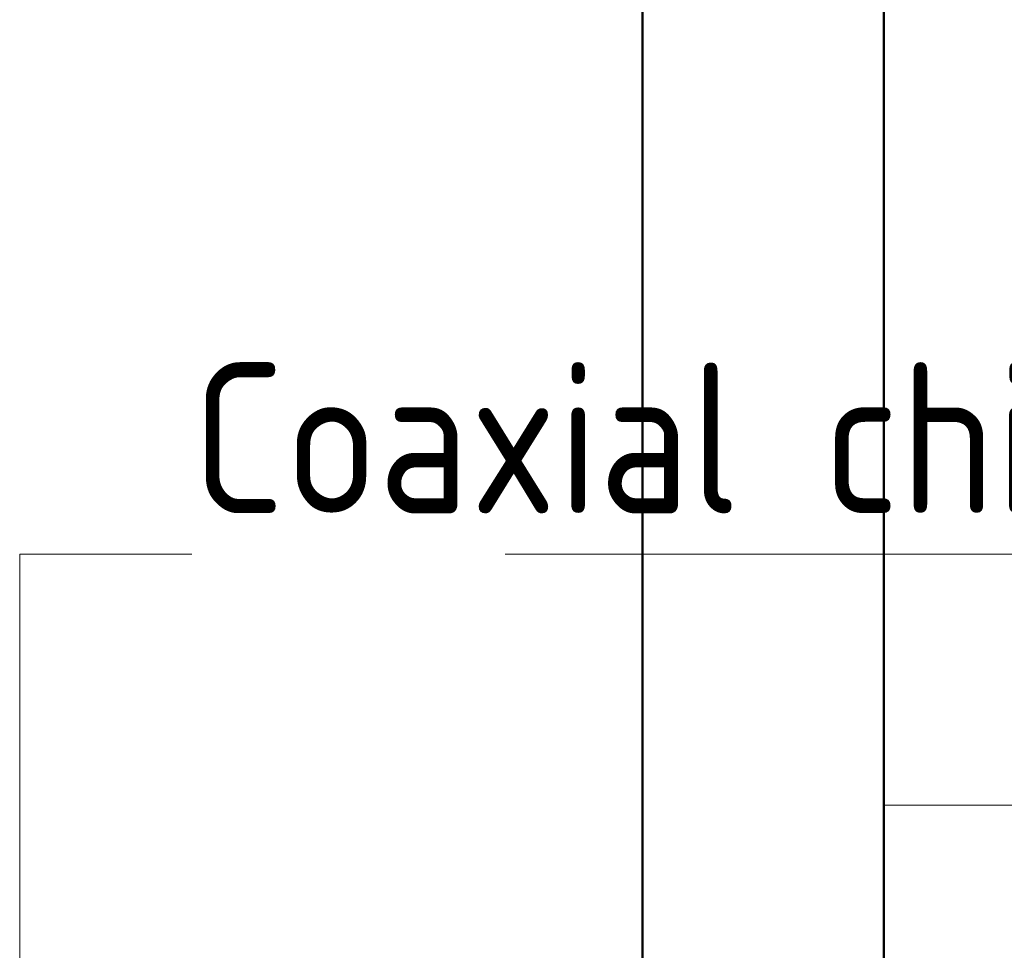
# Model space of a CAD drawing. Header units: millimetres. Extents: x 19410 to 41495, y 2709 to 43021.
# Tile 10 of 61: x 20394 to 21210, y 36255 to 37027. Entities that reach past the tile are written whole.
import ezdxf

# ---------------------------------------------------------------- set-up
doc = ezdxf.new("R2010")
doc.units = ezdxf.units.MM
for name, color, linetype, lineweight in [('A-WALL-____-MCUT', 113, 'Continuous', 50), ('A-WALL-____-OTLN', 113, 'Continuous', 20), ('I-FURN-____-OTLN', 30, 'Continuous', 20), ('M-EQPM-___-IDEN', 50, 'Continuous', 20)]:
    doc.layers.add(name, color=color, linetype=linetype, lineweight=lineweight)
doc.styles.add('GOST Common', font='GOST_Common.ttf', dxfattribs={"width": 0.9, "height": 125})

# ---------------------------------------------------------------- blocks, each defined once
blk = doc.blocks.new('Прямая форма - 83 new-610258-В_Этаж 02_Вентиляция')
at = {"layer": 'A-WALL-____-MCUT', "color": 53}
for p, q in [((1900, 0), (300, 0)), ((300, -200), (1900, -200))]:
    blk.add_line(p, q, dxfattribs=at)
blk = doc.blocks.new('Прямая форма - SW - 008-610259-В_Этаж 02_Вентиляция')
blk.add_blockref('Прямая форма - 83 new-610258-В_Этаж 02_Вентиляция', (0, 0))
blk = doc.blocks.new('Прямая форма - 83 new-610895-В_Этаж 02_Вентиляция')
at = {"layer": 'I-FURN-____-OTLN', "color": 253}
blk.add_line((600, -137.29), (600, 0), dxfattribs=at)
blk = doc.blocks.new('Прямая форма - FU - 053-610896-В_Этаж 02_Вентиляция')
blk.add_blockref('Прямая форма - 83 new-610895-В_Этаж 02_Вентиляция', (0, 0))
blk = doc.blocks.new('83 new_ifc_RVT-1-В_Этаж 02_Вентиляция')
at = {"layer": 'A-WALL-____-OTLN', "color": 253, "lineweight": 20, "rotation": 90}
blk.add_blockref('Прямая форма - SW - 008-610259-В_Этаж 02_Вентиляция', (20910.28, 35475.83), dxfattribs=at)
at = {"layer": 'I-FURN-____-OTLN', "color": 253, "lineweight": 20, "rotation": 90}
blk.add_blockref('Прямая форма - FU - 053-610896-В_Этаж 02_Вентиляция', (21110.28, 35775.83), dxfattribs=at)
blk = doc.blocks.new('ADSK_M_Оборудование - ADSK_Наименование_25-431939-В_Этаж 02_Вентиляция')
at = {"layer": 'M-EQPM-___-IDEN'}
blk.add_line((-12.5, 0), (12.5, 0), dxfattribs=at)

msp = doc.modelspace()

# ---------------------------------------------------------------- linework, layer by layer
at = {"layer": 'M-EQPM-___-IDEN'}
for p, q in [((20393.63, 36583.83), (20536.54, 36583.83)), ((20393.63, 36053.47), (20393.63, 36583.83))]:
    msp.add_line(p, q, dxfattribs=at)

# ---------------------------------------------------------------- block references
at = {"lineweight": 9}
msp.add_blockref('83 new_ifc_RVT-1-В_Этаж 02_Вентиляция', (0, 0), dxfattribs=at)
at = {"layer": 'M-EQPM-___-IDEN', "xscale": 49.99999999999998, "yscale": 49.99999999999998, "zscale": 49.99999999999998}
msp.add_blockref('ADSK_M_Оборудование - ADSK_Наименование_25-431939-В_Этаж 02_Вентиляция', (21421.38, 36583.83), dxfattribs=at)

# ---------------------------------------------------------------- texts
at = {"layer": 'M-EQPM-___-IDEN', "lineweight": 9, "insert": (20536.54, 36742.75), "char_height": 125, "width": 2132.0879, "attachment_point": 1, "style": 'GOST Common'}
msp.add_mtext('Coaxial chimney kit 60/100', dxfattribs=at)

doc.saveas('drawing.dxf')
